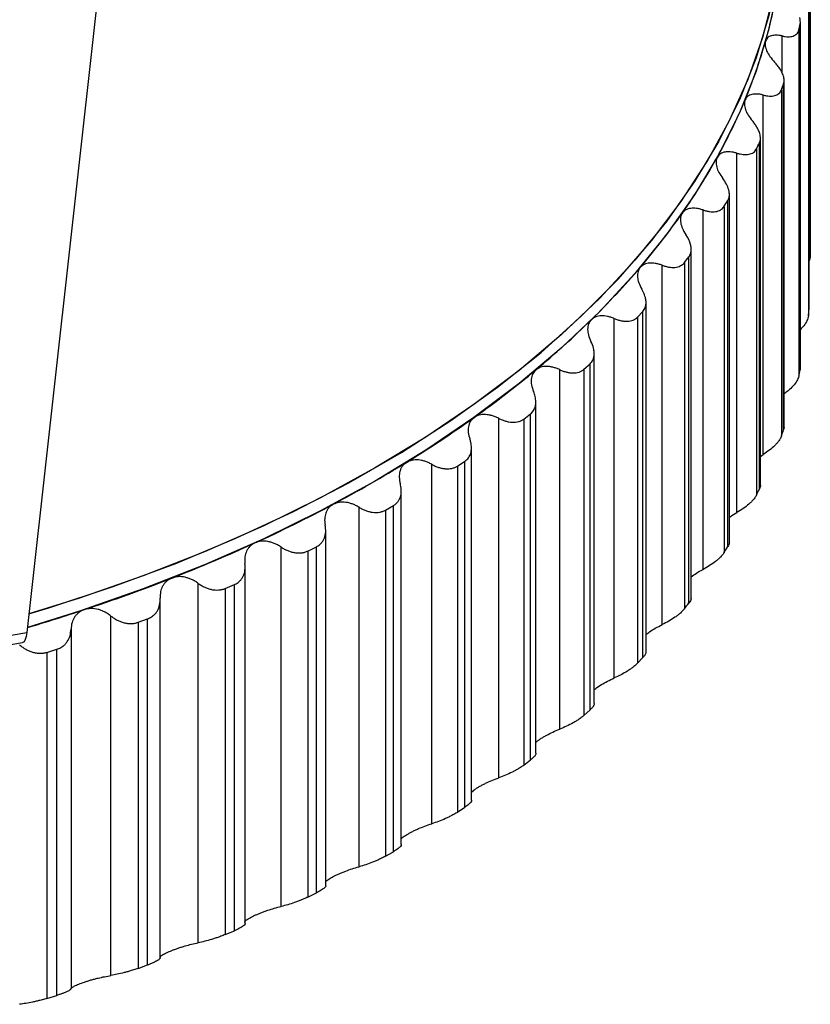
# Paper-space layout '_Isométrica' of a CAD drawing. Header units: millimetres. Extents: x -31.7 to 30, y -22.2 to 44.1.
# Tile 5 of 7: x 11.7 to 26.5, y -20.6 to -2.3. Entities that reach past the tile are written whole.
import ezdxf

# ---------------------------------------------------------------- set-up
doc = ezdxf.new("R2010")
doc.units = ezdxf.units.MM

psp = doc.layouts.new('_Isométrica')

# ---------------------------------------------------------------- linework, layer by layer
at = {"color": 7, "linetype": 'Continuous', "lineweight": 25}
for p, q in [((26.495, -0.202), (26.495, -6.653)), ((26.471, -7.649), (26.471, -1.185)), ((26.471, -7.662), (26.471, -1.212)), ((26.46, -1.333), (26.46, -7.783)), ((13.223, -1.661), (11.882, -13.686)), ((26.306, -8.789), (26.306, -2.338)), ((26.31, -8.756), (26.31, -2.3)), ((25.968, -3.258), (25.968, -2.565)), ((26.28, -2.458), (26.28, -8.909)), ((25.998, -9.905), (25.998, -3.455)), ((26.007, -9.872), (26.007, -3.376)), ((25.616, -10.366), (25.616, -3.667)), ((25.956, -3.574), (25.956, -10.024)), ((25.547, -11.006), (25.547, -4.555)), ((25.565, -10.96), (25.565, -4.447)), ((25.124, -11.449), (25.124, -4.75)), ((25.491, -4.672), (25.491, -11.122)), ((24.987, -12.028), (24.987, -5.496)), ((24.958, -12.084), (24.958, -5.633)), ((24.494, -12.508), (24.494, -5.809)), ((24.886, -5.747), (24.886, -12.198)), ((24.274, -13.069), (24.274, -6.515)), ((24.231, -13.134), (24.231, -6.683)), ((23.731, -13.537), (23.731, -6.838)), ((24.146, -6.794), (24.146, -13.244)), ((23.273, -7.806), (23.373, -7.699)), ((23.373, -14.15), (23.373, -7.699)), ((23.432, -14.045), (23.432, -7.532)), ((26.47, -7.649), (26.471, -7.662)), ((22.838, -14.531), (22.838, -7.832)), ((23.273, -7.806), (23.273, -14.257)), ((22.465, -15.01), (22.465, -8.483)), ((21.821, -15.485), (21.821, -8.786)), ((22.274, -8.778), (22.387, -8.676)), ((22.274, -8.778), (22.274, -15.229)), ((22.387, -15.127), (22.387, -8.676)), ((26.309, -8.756), (26.306, -8.789)), ((21.377, -15.934), (21.377, -9.388)), ((20.684, -16.392), (20.684, -9.693)), ((21.153, -9.705), (21.279, -9.608)), ((21.153, -9.705), (21.153, -16.156)), ((21.279, -16.059), (21.279, -9.608)), ((26.006, -9.854), (25.998, -9.905)), ((20.176, -16.811), (20.176, -10.243)), ((25.565, -10.401), (25.616, -10.366)), ((19.434, -17.248), (19.434, -10.549)), ((19.916, -10.582), (20.054, -10.49)), ((19.916, -10.582), (19.916, -17.033)), ((20.054, -16.941), (20.054, -10.49)), ((18.867, -17.635), (18.867, -11.043)), ((18.078, -18.049), (18.078, -11.35)), ((18.57, -11.403), (18.72, -11.318)), ((18.72, -17.769), (18.72, -11.318)), ((18.57, -11.403), (18.57, -17.854)), ((17.457, -18.403), (17.457, -11.783)), ((16.624, -18.79), (16.624, -12.091)), ((17.124, -12.165), (17.283, -12.087)), ((17.283, -18.537), (17.283, -12.087)), ((17.124, -12.165), (17.124, -18.616)), ((15.955, -19.137), (15.955, -12.433)), ((15.078, -19.467), (15.078, -12.768)), ((15.583, -12.863), (15.753, -12.792)), ((15.753, -19.242), (15.753, -12.792)), ((15.583, -12.863), (15.583, -19.314)), ((14.369, -19.763), (14.369, -13.059)), ((13.451, -20.076), (13.451, -13.377)), ((13.958, -13.494), (14.136, -13.43)), ((13.958, -13.494), (13.958, -19.945)), ((14.136, -19.88), (14.136, -13.43)), ((2.247, -15.23), (11.882, -13.686)), ((12.707, -13.623), (12.707, -20.322)), ((2.167, -15.417), (11.803, -13.873)), ((12.256, -14.054), (12.442, -13.997)), ((12.256, -14.054), (12.256, -20.504)), ((12.442, -20.448), (12.442, -13.997)), ((23.273, -14.257), (23.373, -14.15)), ((22.274, -15.229), (22.387, -15.127)), ((21.153, -16.156), (21.279, -16.059)), ((20.176, -16.658), (20.226, -16.617)), ((19.916, -17.033), (20.054, -16.941)), ((18.57, -17.854), (18.72, -17.769)), ((17.124, -18.616), (17.283, -18.537)), ((15.583, -19.314), (15.753, -19.242)), ((13.958, -19.945), (14.136, -19.88)), ((12.256, -20.504), (12.442, -20.448))]:
    psp.add_line(p, q, dxfattribs=at)
at = {"color": 7, "linetype": 'Continuous', "lineweight": 25, "flags": 128}
for points in [[(26, 0), (25.98, -0.591), (25.888, -1.39), (25.723, -2.185), (25.484, -2.974), (25.173, -3.755), (24.791, -4.524), (24.338, -5.281), (23.815, -6.023), (23.225, -6.747), (22.568, -7.453), (21.848, -8.137), (21.065, -8.798), (20.222, -9.434), (19.322, -10.043), (18.367, -10.624), (17.359, -11.174), (16.302, -11.693), (15.199, -12.178), (14.052, -12.628), (12.866, -13.043), (11.921, -13.339)], [(11.921, -13.339), (12.294, -13.225), (13.496, -12.829), (14.66, -12.396), (15.782, -11.928), (16.859, -11.426), (17.889, -10.892), (18.868, -10.327), (19.793, -9.733), (20.662, -9.111), (21.473, -8.463), (22.223, -7.791), (22.91, -7.097), (23.531, -6.383), (24.087, -5.651), (24.573, -4.903), (24.991, -4.141), (25.337, -3.368), (25.612, -2.585), (25.814, -1.794), (25.942, -0.998), (25.998, -0.2), (26, 0)], [(26, -0.245), (25.98, -0.836), (25.888, -1.635), (25.723, -2.43), (25.484, -3.219), (25.173, -4), (24.791, -4.769), (24.338, -5.526), (23.815, -6.268), (23.225, -6.992), (22.568, -7.698), (21.848, -8.382), (21.065, -9.043), (20.222, -9.679), (19.322, -10.288), (18.367, -10.869), (17.359, -11.419), (16.302, -11.938), (15.199, -12.423), (14.052, -12.873), (12.866, -13.288), (11.893, -13.592)], [(11.882, -13.686), (11.87, -13.76), (11.853, -13.817), (11.832, -13.855), (11.806, -13.872), (11.803, -13.873)]]:
    psp.add_lwpolyline(points, dxfattribs=at)
at = {"color": 7, "linetype": 'Continuous', "lineweight": 25}
for centre, radius, start, end in [((16.925, -0.188), 9.079, 344.1569, 351.2698), ((17.258, -0.431), 9.247, 347.3316, 348.095), ((16.322, -0.015), 9.706, 337.343, 344.1459), ((16.643, -0.254), 9.887, 340.3794, 341.1095), ((15.474, 0.341), 10.626, 330.9315, 337.336), ((15.778, 0.109), 10.825, 333.7901, 334.4774), ((14.413, 0.931), 11.84, 324.9699, 330.9284), ((14.696, 0.712), 12.064, 327.6295, 328.2688), ((13.177, 1.797), 13.349, 319.4694, 324.9698), ((13.437, 1.596), 13.603, 321.9245, 322.5147), ((11.813, 2.964), 15.144, 314.4147, 319.4714), ((17.599, -6.937), 8.901, 354.5404, 355.3235), ((10.367, 4.438), 17.209, 309.7744, 314.418), ((8.89, 6.21), 19.516, 305.5083, 309.7782), ((17.258, -6.881), 9.247, 347.3316, 348.095), ((7.431, 8.253), 22.026, 301.5734, 305.5122), ((16.643, -6.704), 9.887, 340.3794, 341.1095), ((6.034, 10.523), 24.692, 297.9272, 301.5772), ((15.778, -6.341), 10.825, 333.7901, 334.4774), ((4.739, 12.961), 27.453, 294.5298, 297.9308), ((3.58, 15.498), 30.242, 291.3447, 294.5332), ((14.696, -5.739), 12.064, 327.6295, 328.2688), ((2.579, 18.054), 32.987, 288.3387, 291.3477), ((13.437, -4.855), 13.603, 321.9245, 322.5147), ((1.877, 20.148), 35.195, 286.5329, 288.3504)]:
    psp.add_arc(centre, radius, start, end, dxfattribs=at)
for points in [[(26.306, -2.338), (26.313, -2.304), (26.31, -2.266), (26.297, -2.224)], [(24.974, -5.433), (24.955, -5.363), (24.915, -5.29), (24.862, -5.221)], [(24.262, -6.453), (24.245, -6.392), (24.215, -6.329), (24.173, -6.268)], [(22.452, -8.385), (22.441, -8.343), (22.425, -8.301), (22.404, -8.259)], [(21.364, -9.287), (21.357, -9.255), (21.346, -9.224), (21.333, -9.193)], [(20.163, -10.138), (20.158, -10.118), (20.152, -10.098), (20.145, -10.078)], [(18.854, -10.936), (18.852, -10.927), (18.85, -10.919), (18.848, -10.91)]]:
    psp.add_open_spline(points, degree=3, dxfattribs=at)
for points, knots in [([(25.968, -2.565), (25.948, -2.561), (25.909, -2.554), (25.856, -2.551), (25.809, -2.553), (25.752, -2.565), (25.691, -2.596), (25.67, -2.643), (25.659, -2.666)], [0, 0, 0, 0, 0.136996, 0.265989, 0.387202, 0.500902, 0.756606, 1, 1, 1, 1]), ([(25.968, -2.565), (25.988, -2.569), (26.027, -2.577), (26.081, -2.581), (26.13, -2.578), (26.174, -2.568), (26.213, -2.552), (26.244, -2.527), (26.268, -2.497), (26.276, -2.471), (26.28, -2.458)], [0, 0, 0, 0, 0.129306, 0.254351, 0.377087, 0.499573, 0.624385, 0.748816, 0.875527, 1, 1, 1, 1]), ([(25.659, -2.666), (25.657, -2.679), (25.651, -2.705), (25.654, -2.75), (25.665, -2.8), (25.691, -2.866), (25.741, -2.954), (25.799, -3.019), (25.83, -3.054)], [0, 0, 0, 0, 0.120675, 0.243707, 0.36983, 0.499725, 0.734306, 1, 1, 1, 1]), ([(25.994, -3.313), (25.99, -3.299), (25.98, -3.271), (25.959, -3.227), (25.929, -3.175), (25.887, -3.117), (25.849, -3.075), (25.83, -3.054)], [0, 0, 0, 0, 0.1630963, 0.3283624, 0.4979455, 0.7472572, 1, 1, 1, 1]), ([(25.998, -3.455), (26.001, -3.444), (26.006, -3.424), (26.008, -3.389), (26.005, -3.352), (25.998, -3.326), (25.994, -3.313)], [0, 0, 0, 0, 0.249037, 0.496359, 0.745519, 1, 1, 1, 1]), ([(25.616, -3.667), (25.595, -3.662), (25.555, -3.652), (25.499, -3.647), (25.449, -3.647), (25.388, -3.657), (25.321, -3.685), (25.293, -3.731), (25.28, -3.754)], [0, 0, 0, 0, 0.136996, 0.265989, 0.387202, 0.500902, 0.756606, 1, 1, 1, 1]), ([(25.616, -3.667), (25.636, -3.671), (25.676, -3.681), (25.732, -3.687), (25.785, -3.686), (25.832, -3.678), (25.875, -3.664), (25.91, -3.641), (25.939, -3.611), (25.95, -3.586), (25.956, -3.574)], [0, 0, 0, 0, 0.129306, 0.254351, 0.377087, 0.499573, 0.624386, 0.748816, 0.875527, 1, 1, 1, 1]), ([(25.28, -3.754), (25.275, -3.766), (25.267, -3.792), (25.265, -3.837), (25.271, -3.887), (25.29, -3.954), (25.333, -4.044), (25.387, -4.112), (25.416, -4.148)], [0, 0, 0, 0, 0.120675, 0.243707, 0.36983, 0.499725, 0.734306, 1, 1, 1, 1]), ([(25.553, -4.385), (25.549, -4.372), (25.54, -4.346), (25.523, -4.306), (25.497, -4.259), (25.463, -4.206), (25.431, -4.167), (25.416, -4.148)], [0, 0, 0, 0, 0.163556, 0.329112, 0.498294, 0.747492, 1, 1, 1, 1]), ([(25.547, -4.555), (25.552, -4.543), (25.562, -4.519), (25.567, -4.477), (25.564, -4.433), (25.557, -4.401), (25.553, -4.385)], [0, 0, 0, 0, 0.248735, 0.495068, 0.743901, 1, 1, 1, 1]), ([(25.124, -4.75), (25.103, -4.744), (25.061, -4.733), (25.003, -4.725), (24.951, -4.723), (24.886, -4.73), (24.812, -4.755), (24.778, -4.8), (24.762, -4.822)], [0, 0, 0, 0, 0.136996, 0.265989, 0.387202, 0.500902, 0.756606, 1, 1, 1, 1]), ([(25.124, -4.75), (25.145, -4.755), (25.185, -4.766), (25.244, -4.775), (25.298, -4.777), (25.349, -4.771), (25.395, -4.758), (25.435, -4.737), (25.469, -4.709), (25.483, -4.684), (25.491, -4.672)], [0, 0, 0, 0, 0.129306, 0.254351, 0.377087, 0.499573, 0.624386, 0.748816, 0.875527, 1, 1, 1, 1]), ([(24.762, -4.822), (24.756, -4.834), (24.744, -4.86), (24.737, -4.905), (24.738, -4.954), (24.752, -5.022), (24.787, -5.114), (24.836, -5.184), (24.862, -5.221)], [0, 0, 0, 0, 0.120675, 0.243707, 0.36983, 0.499725, 0.734306, 1, 1, 1, 1]), ([(24.958, -5.633), (24.963, -5.624), (24.972, -5.606), (24.982, -5.575), (24.987, -5.537), (24.987, -5.49), (24.978, -5.452), (24.974, -5.433)], [0, 0, 0, 0, 0.1657271, 0.3318278, 0.5002744, 0.748735, 1, 1, 1, 1]), ([(24.109, -5.865), (24.101, -5.877), (24.086, -5.902), (24.074, -5.947), (24.071, -5.996), (24.078, -6.065), (24.106, -6.157), (24.15, -6.23), (24.173, -6.268)], [0, 0, 0, 0, 0.120675, 0.243707, 0.36983, 0.499725, 0.734306, 1, 1, 1, 1]), ([(24.494, -5.809), (24.473, -5.802), (24.431, -5.789), (24.371, -5.779), (24.317, -5.775), (24.247, -5.779), (24.168, -5.801), (24.128, -5.844), (24.109, -5.865)], [0, 0, 0, 0, 0.136996, 0.265989, 0.387202, 0.500902, 0.756606, 1, 1, 1, 1]), ([(24.494, -5.809), (24.515, -5.815), (24.557, -5.828), (24.617, -5.839), (24.674, -5.843), (24.728, -5.84), (24.778, -5.829), (24.822, -5.81), (24.859, -5.783), (24.877, -5.759), (24.886, -5.747)], [0, 0, 0, 0, 0.129306, 0.2543513, 0.3770866, 0.4995733, 0.6243856, 0.748816, 0.8755274, 1, 1, 1, 1]), ([(24.231, -6.683), (24.238, -6.673), (24.252, -6.653), (24.265, -6.618), (24.274, -6.574), (24.276, -6.519), (24.266, -6.475), (24.262, -6.453)], [0, 0, 0, 0, 0.165138, 0.331078, 0.500348, 0.748968, 1, 1, 1, 1]), ([(26.495, -6.653), (26.495, -6.681), (26.494, -6.713), (26.474, -6.751), (26.471, -6.756)], [0, 0, 0, 0, 0.873283, 1, 1, 1, 1]), ([(23.324, -6.878), (23.315, -6.889), (23.297, -6.914), (23.28, -6.958), (23.272, -7.007), (23.272, -7.075), (23.292, -7.169), (23.331, -7.243), (23.352, -7.282)], [0, 0, 0, 0, 0.120675, 0.243707, 0.36983, 0.499725, 0.734306, 1, 1, 1, 1]), ([(23.731, -6.838), (23.709, -6.831), (23.667, -6.816), (23.605, -6.803), (23.549, -6.797), (23.477, -6.798), (23.392, -6.816), (23.346, -6.857), (23.324, -6.878)], [0, 0, 0, 0, 0.136996, 0.265989, 0.387202, 0.500902, 0.756606, 1, 1, 1, 1]), ([(23.731, -6.838), (23.752, -6.846), (23.794, -6.86), (23.856, -6.874), (23.915, -6.88), (23.971, -6.879), (24.024, -6.871), (24.072, -6.853), (24.114, -6.828), (24.135, -6.805), (24.146, -6.794)], [0, 0, 0, 0, 0.129306, 0.254351, 0.377087, 0.499573, 0.624386, 0.748816, 0.875527, 1, 1, 1, 1]), ([(23.419, -7.439), (23.414, -7.422), (23.404, -7.387), (23.382, -7.335), (23.362, -7.3), (23.352, -7.282)], [0, 0, 0, 0, 0.328788, 0.66075, 1, 1, 1, 1]), ([(23.373, -7.699), (23.382, -7.688), (23.4, -7.667), (23.418, -7.627), (23.43, -7.577), (23.434, -7.514), (23.424, -7.464), (23.419, -7.439)], [0, 0, 0, 0, 0.1645872, 0.3303966, 0.5005891, 0.7493382, 1, 1, 1, 1]), ([(22.412, -7.854), (22.401, -7.865), (22.38, -7.889), (22.359, -7.932), (22.345, -7.981), (22.34, -8.049), (22.352, -8.143), (22.386, -8.219), (22.404, -8.259)], [0, 0, 0, 0, 0.120675, 0.243707, 0.36983, 0.499725, 0.734306, 1, 1, 1, 1]), ([(22.838, -7.832), (22.816, -7.824), (22.774, -7.807), (22.711, -7.792), (22.653, -7.783), (22.578, -7.781), (22.488, -7.795), (22.437, -7.835), (22.412, -7.854)], [0, 0, 0, 0, 0.136996, 0.265989, 0.387202, 0.500902, 0.756606, 1, 1, 1, 1]), ([(22.838, -7.832), (22.86, -7.841), (22.902, -7.857), (22.965, -7.873), (23.026, -7.882), (23.084, -7.884), (23.14, -7.877), (23.191, -7.862), (23.237, -7.839), (23.261, -7.817), (23.273, -7.806)], [0, 0, 0, 0, 0.129306, 0.254351, 0.377087, 0.499573, 0.624385, 0.748816, 0.875528, 1, 1, 1, 1]), ([(26.46, -7.783), (26.453, -7.812), (26.44, -7.869), (26.383, -7.958), (26.331, -8.013), (26.31, -8.035)], [0, 0, 0, 0, 0.368186, 0.735826, 1, 1, 1, 1]), ([(22.387, -8.676), (22.398, -8.664), (22.421, -8.641), (22.444, -8.598), (22.461, -8.541), (22.468, -8.47), (22.457, -8.414), (22.452, -8.385)], [0, 0, 0, 0, 0.164095, 0.329508, 0.500091, 0.74899, 1, 1, 1, 1]), ([(21.377, -8.789), (21.365, -8.8), (21.342, -8.822), (21.316, -8.864), (21.297, -8.912), (21.285, -8.98), (21.29, -9.075), (21.318, -9.152), (21.333, -9.193)], [0, 0, 0, 0, 0.120675, 0.243707, 0.36983, 0.499725, 0.734306, 1, 1, 1, 1]), ([(21.821, -8.786), (21.799, -8.776), (21.756, -8.758), (21.693, -8.739), (21.634, -8.728), (21.556, -8.723), (21.462, -8.734), (21.405, -8.771), (21.377, -8.789)], [0, 0, 0, 0, 0.136996, 0.265989, 0.387202, 0.500902, 0.756606, 1, 1, 1, 1]), ([(21.821, -8.786), (21.842, -8.795), (21.884, -8.813), (21.948, -8.832), (22.01, -8.844), (22.071, -8.848), (22.129, -8.844), (22.184, -8.831), (22.233, -8.81), (22.26, -8.789), (22.274, -8.778)], [0, 0, 0, 0, 0.129306, 0.254351, 0.377086, 0.499573, 0.624385, 0.748816, 0.875528, 1, 1, 1, 1]), ([(26.28, -8.909), (26.27, -8.937), (26.25, -8.994), (26.177, -9.088), (26.094, -9.171), (26.032, -9.216), (26.007, -9.235)], [0, 0, 0, 0, 0.273697, 0.546988, 0.816669, 1, 1, 1, 1]), ([(21.279, -9.608), (21.289, -9.599), (21.31, -9.581), (21.335, -9.548), (21.355, -9.51), (21.373, -9.456), (21.382, -9.382), (21.37, -9.319), (21.364, -9.287)], [0, 0, 0, 0, 0.124535, 0.248124, 0.372732, 0.500285, 0.74626, 1, 1, 1, 1]), ([(20.226, -9.677), (20.213, -9.687), (20.186, -9.708), (20.156, -9.749), (20.133, -9.797), (20.115, -9.864), (20.111, -9.959), (20.133, -10.037), (20.145, -10.078)], [0, 0, 0, 0, 0.120675, 0.243707, 0.36983, 0.499725, 0.734306, 1, 1, 1, 1]), ([(20.684, -9.693), (20.662, -9.682), (20.62, -9.662), (20.556, -9.641), (20.496, -9.628), (20.416, -9.619), (20.318, -9.625), (20.256, -9.66), (20.226, -9.677)], [0, 0, 0, 0, 0.136996, 0.265989, 0.387201, 0.500902, 0.756606, 1, 1, 1, 1]), ([(20.684, -9.693), (20.705, -9.703), (20.747, -9.723), (20.811, -9.745), (20.875, -9.759), (20.937, -9.766), (20.997, -9.764), (21.055, -9.754), (21.108, -9.735), (21.138, -9.715), (21.153, -9.705)], [0, 0, 0, 0, 0.129306, 0.254351, 0.377086, 0.499573, 0.624385, 0.748816, 0.875527, 1, 1, 1, 1]), ([(25.956, -10.024), (25.953, -10.033), (25.946, -10.051), (25.93, -10.079), (25.907, -10.113), (25.875, -10.153), (25.819, -10.213), (25.734, -10.288), (25.656, -10.339), (25.616, -10.366)], [0, 0, 0, 0, 0.082853, 0.165926, 0.250137, 0.374253, 0.499646, 0.745169, 1, 1, 1, 1]), ([(20.054, -10.49), (20.067, -10.481), (20.092, -10.462), (20.122, -10.427), (20.146, -10.386), (20.169, -10.327), (20.181, -10.244), (20.169, -10.174), (20.163, -10.138)], [0, 0, 0, 0, 0.1243696, 0.2476093, 0.3720445, 0.4999402, 0.7457467, 1, 1, 1, 1]), ([(18.964, -10.513), (18.949, -10.523), (18.921, -10.543), (18.886, -10.583), (18.858, -10.629), (18.834, -10.695), (18.822, -10.79), (18.839, -10.869), (18.848, -10.91)], [0, 0, 0, 0, 0.120675, 0.243707, 0.36983, 0.499724, 0.734306, 1, 1, 1, 1]), ([(19.434, -10.549), (19.413, -10.538), (19.37, -10.516), (19.307, -10.492), (19.246, -10.476), (19.164, -10.464), (19.063, -10.466), (18.996, -10.498), (18.964, -10.513)], [0, 0, 0, 0, 0.136996, 0.265989, 0.387201, 0.500901, 0.756606, 1, 1, 1, 1]), ([(19.434, -10.549), (19.455, -10.56), (19.497, -10.582), (19.561, -10.607), (19.625, -10.624), (19.688, -10.633), (19.751, -10.634), (19.811, -10.626), (19.868, -10.61), (19.9, -10.591), (19.916, -10.582)], [0, 0, 0, 0, 0.129306, 0.254351, 0.377086, 0.499573, 0.624385, 0.748816, 0.875527, 1, 1, 1, 1]), ([(18.72, -11.318), (18.735, -11.308), (18.765, -11.289), (18.801, -11.25), (18.83, -11.207), (18.857, -11.142), (18.873, -11.052), (18.86, -10.975), (18.854, -10.936)], [0, 0, 0, 0, 0.124391, 0.250273, 0.374423, 0.499656, 0.745325, 1, 1, 1, 1]), ([(25.564, -10.938), (25.565, -10.939), (25.569, -10.957), (25.558, -10.982), (25.547, -11.006)], [0, 0, 0, 0, 0.068105, 1, 1, 1, 1]), ([(25.491, -11.122), (25.486, -11.131), (25.477, -11.148), (25.458, -11.176), (25.432, -11.209), (25.396, -11.248), (25.335, -11.305), (25.245, -11.376), (25.165, -11.424), (25.124, -11.449)], [0, 0, 0, 0, 0.082853, 0.165926, 0.250137, 0.374253, 0.499646, 0.745169, 1, 1, 1, 1]), ([(17.598, -11.294), (17.583, -11.303), (17.552, -11.322), (17.513, -11.36), (17.481, -11.405), (17.451, -11.47), (17.431, -11.564), (17.441, -11.643), (17.447, -11.685)], [0, 0, 0, 0, 0.120675, 0.243707, 0.36983, 0.499724, 0.734306, 1, 1, 1, 1]), ([(18.078, -11.35), (18.057, -11.338), (18.016, -11.314), (17.952, -11.287), (17.891, -11.269), (17.808, -11.253), (17.704, -11.251), (17.633, -11.28), (17.598, -11.294)], [0, 0, 0, 0, 0.136996, 0.265989, 0.387201, 0.500901, 0.756605, 1, 1, 1, 1]), ([(18.078, -11.35), (18.099, -11.362), (18.14, -11.386), (18.204, -11.413), (18.268, -11.433), (18.333, -11.445), (18.397, -11.449), (18.459, -11.443), (18.519, -11.429), (18.553, -11.412), (18.57, -11.403)], [0, 0, 0, 0, 0.129306, 0.254351, 0.377086, 0.499572, 0.624385, 0.748815, 0.875527, 1, 1, 1, 1]), ([(24.987, -11.538), (24.992, -11.534), (25.034, -11.501), (25.082, -11.473), (25.124, -11.449)], [0, 0, 0, 0, 0.124684, 1, 1, 1, 1]), ([(17.283, -12.087), (17.295, -12.08), (17.318, -12.068), (17.348, -12.044), (17.38, -12.013), (17.41, -11.973), (17.443, -11.905), (17.464, -11.809), (17.453, -11.727), (17.447, -11.685)], [0, 0, 0, 0, 0.082853, 0.165926, 0.250137, 0.374253, 0.499646, 0.745169, 1, 1, 1, 1]), ([(16.137, -12.014), (16.12, -12.022), (16.087, -12.04), (16.044, -12.076), (16.008, -12.119), (15.972, -12.183), (15.944, -12.276), (15.949, -12.356), (15.951, -12.398)], [0, 0, 0, 0, 0.120675, 0.243707, 0.36983, 0.499724, 0.734306, 1, 1, 1, 1]), ([(16.624, -12.091), (16.603, -12.078), (16.562, -12.052), (16.499, -12.023), (16.438, -12.001), (16.355, -11.982), (16.248, -11.976), (16.173, -12.001), (16.137, -12.014)], [0, 0, 0, 0, 0.136996, 0.265989, 0.387201, 0.500901, 0.756605, 1, 1, 1, 1]), ([(16.624, -12.091), (16.644, -12.104), (16.684, -12.129), (16.747, -12.159), (16.812, -12.181), (16.877, -12.196), (16.942, -12.203), (17.006, -12.2), (17.068, -12.189), (17.105, -12.173), (17.124, -12.165)], [0, 0, 0, 0, 0.129306, 0.254351, 0.377086, 0.499572, 0.624384, 0.748815, 0.875527, 1, 1, 1, 1]), ([(24.983, -12.002), (24.984, -12.005), (24.99, -12.026), (24.973, -12.057), (24.958, -12.084)], [0, 0, 0, 0, 0.159797, 1, 1, 1, 1]), ([(24.886, -12.198), (24.88, -12.206), (24.869, -12.223), (24.847, -12.25), (24.817, -12.282), (24.778, -12.319), (24.712, -12.373), (24.618, -12.44), (24.536, -12.485), (24.494, -12.508)], [0, 0, 0, 0, 0.082853, 0.165926, 0.250136, 0.374252, 0.499645, 0.745169, 1, 1, 1, 1]), ([(15.753, -12.792), (15.765, -12.786), (15.789, -12.775), (15.822, -12.753), (15.857, -12.723), (15.891, -12.684), (15.93, -12.617), (15.959, -12.522), (15.954, -12.44), (15.951, -12.398)], [0, 0, 0, 0, 0.082853, 0.165926, 0.250137, 0.374253, 0.499646, 0.745169, 1, 1, 1, 1]), ([(15.078, -12.768), (15.058, -12.753), (15.019, -12.726), (14.956, -12.694), (14.896, -12.67), (14.812, -12.647), (14.704, -12.636), (14.625, -12.659), (14.587, -12.67)], [0, 0, 0, 0, 0.136996, 0.265988, 0.387201, 0.5009, 0.756605, 1, 1, 1, 1]), ([(24.274, -12.646), (24.306, -12.623), (24.375, -12.573), (24.452, -12.531), (24.494, -12.508)], [0, 0, 0, 0, 0.452257, 1, 1, 1, 1]), ([(14.587, -12.67), (14.57, -12.677), (14.534, -12.693), (14.488, -12.728), (14.447, -12.769), (14.406, -12.832), (14.37, -12.923), (14.369, -13.003), (14.368, -13.045)], [0, 0, 0, 0, 0.120675, 0.243707, 0.36983, 0.499724, 0.734306, 1, 1, 1, 1]), ([(15.078, -12.768), (15.098, -12.781), (15.137, -12.808), (15.199, -12.841), (15.263, -12.866), (15.329, -12.884), (15.395, -12.893), (15.461, -12.893), (15.525, -12.884), (15.564, -12.87), (15.583, -12.863)], [0, 0, 0, 0, 0.129306, 0.25435, 0.377085, 0.499572, 0.624384, 0.748815, 0.875527, 1, 1, 1, 1]), ([(14.136, -13.43), (14.149, -13.425), (14.174, -13.414), (14.21, -13.394), (14.247, -13.366), (14.285, -13.328), (14.329, -13.263), (14.367, -13.17), (14.368, -13.087), (14.368, -13.045)], [0, 0, 0, 0, 0.082853, 0.165926, 0.250138, 0.374253, 0.499646, 0.745169, 1, 1, 1, 1]), ([(24.269, -13.04), (24.271, -13.045), (24.277, -13.068), (24.252, -13.105), (24.231, -13.134)], [0, 0, 0, 0, 0.220299, 1, 1, 1, 1]), ([(12.958, -13.258), (12.939, -13.265), (12.902, -13.279), (12.852, -13.311), (12.808, -13.351), (12.761, -13.412), (12.718, -13.502), (12.711, -13.581), (12.707, -13.623)], [0, 0, 0, 0, 0.120675, 0.243707, 0.36983, 0.499724, 0.734306, 1, 1, 1, 1]), ([(13.451, -13.377), (13.431, -13.362), (13.393, -13.333), (13.332, -13.298), (13.272, -13.272), (13.189, -13.245), (13.079, -13.229), (12.998, -13.248), (12.958, -13.258)], [0, 0, 0, 0, 0.136996, 0.265988, 0.3872, 0.5009, 0.756605, 1, 1, 1, 1]), ([(13.451, -13.377), (13.47, -13.391), (13.507, -13.42), (13.568, -13.455), (13.631, -13.483), (13.697, -13.503), (13.763, -13.516), (13.831, -13.518), (13.897, -13.513), (13.937, -13.5), (13.958, -13.494)], [0, 0, 0, 0, 0.129305, 0.25435, 0.377085, 0.499571, 0.624384, 0.748815, 0.875527, 1, 1, 1, 1]), ([(24.146, -13.244), (24.139, -13.253), (24.125, -13.269), (24.1, -13.295), (24.068, -13.325), (24.025, -13.361), (23.955, -13.412), (23.856, -13.475), (23.773, -13.516), (23.731, -13.537)], [0, 0, 0, 0, 0.082853, 0.165925, 0.250136, 0.374252, 0.499645, 0.745169, 1, 1, 1, 1]), ([(23.432, -13.72), (23.453, -13.703), (23.505, -13.663), (23.609, -13.599), (23.689, -13.559), (23.731, -13.537)], [0, 0, 0, 0, 0.248901, 0.601094, 1, 1, 1, 1]), ([(12.442, -13.997), (12.455, -13.992), (12.482, -13.983), (12.52, -13.964), (12.56, -13.938), (12.601, -13.902), (12.651, -13.839), (12.696, -13.747), (12.703, -13.665), (12.707, -13.623)], [0, 0, 0, 0, 0.082853, 0.165927, 0.250138, 0.374253, 0.499646, 0.745169, 1, 1, 1, 1]), ([(11.749, -13.914), (11.768, -13.93), (11.804, -13.96), (11.863, -13.998), (11.925, -14.028), (11.99, -14.052), (12.057, -14.067), (12.125, -14.072), (12.193, -14.069), (12.235, -14.059), (12.256, -14.054)], [0, 0, 0, 0, 0.129305, 0.25435, 0.377085, 0.499571, 0.624384, 0.748815, 0.875527, 1, 1, 1, 1]), ([(23.425, -14.045), (23.427, -14.052), (23.432, -14.067), (23.411, -14.105), (23.386, -14.135), (23.373, -14.15)], [0, 0, 0, 0, 0.262932, 0.635082, 1, 1, 1, 1]), ([(23.273, -14.257), (23.266, -14.264), (23.25, -14.28), (23.222, -14.305), (23.186, -14.334), (23.141, -14.367), (23.067, -14.416), (22.964, -14.474), (22.881, -14.512), (22.838, -14.531)], [0, 0, 0, 0, 0.082852, 0.165925, 0.250135, 0.374252, 0.499645, 0.745169, 1, 1, 1, 1]), ([(22.465, -14.75), (22.473, -14.742), (22.51, -14.71), (22.596, -14.655), (22.714, -14.588), (22.795, -14.551), (22.838, -14.531)], [0, 0, 0, 0, 0.099174, 0.403556, 0.683231, 1, 1, 1, 1]), ([(22.463, -15.01), (22.462, -15.019), (22.46, -15.039), (22.436, -15.078), (22.403, -15.111), (22.387, -15.127)], [0, 0, 0, 0, 0.290953, 0.65049, 1, 1, 1, 1]), ([(22.274, -15.229), (22.265, -15.236), (22.248, -15.252), (22.217, -15.275), (22.178, -15.302), (22.13, -15.334), (22.052, -15.379), (21.947, -15.433), (21.863, -15.467), (21.821, -15.485)], [0, 0, 0, 0, 0.082852, 0.165924, 0.250135, 0.374252, 0.499645, 0.745169, 1, 1, 1, 1]), ([(21.377, -15.729), (21.39, -15.719), (21.416, -15.698), (21.465, -15.664), (21.519, -15.63), (21.594, -15.588), (21.696, -15.535), (21.778, -15.502), (21.821, -15.485)], [0, 0, 0, 0, 0.120675, 0.243707, 0.36983, 0.499725, 0.734306, 1, 1, 1, 1]), ([(21.376, -15.934), (21.375, -15.944), (21.371, -15.965), (21.339, -16.008), (21.299, -16.042), (21.279, -16.059)], [0, 0, 0, 0, 0.311424, 0.658494, 1, 1, 1, 1]), ([(21.153, -16.156), (21.143, -16.163), (21.124, -16.177), (21.091, -16.199), (21.049, -16.225), (20.998, -16.254), (20.918, -16.296), (20.81, -16.346), (20.727, -16.376), (20.684, -16.392)], [0, 0, 0, 0, 0.082852, 0.165925, 0.250136, 0.374252, 0.499645, 0.745169, 1, 1, 1, 1]), ([(20.226, -16.617), (20.24, -16.607), (20.269, -16.587), (20.32, -16.556), (20.377, -16.525), (20.455, -16.485), (20.56, -16.437), (20.641, -16.408), (20.684, -16.392)], [0, 0, 0, 0, 0.120675, 0.243707, 0.36983, 0.499725, 0.734306, 1, 1, 1, 1]), ([(20.176, -16.811), (20.176, -16.811), (20.18, -16.819), (20.165, -16.845), (20.128, -16.888), (20.079, -16.923), (20.054, -16.941)], [0, 0, 0, 0, 0.001717, 0.32984, 0.663701, 1, 1, 1, 1]), ([(19.916, -17.033), (19.905, -17.039), (19.884, -17.053), (19.849, -17.073), (19.805, -17.097), (19.752, -17.124), (19.669, -17.163), (19.559, -17.208), (19.476, -17.235), (19.434, -17.248)], [0, 0, 0, 0, 0.082853, 0.165925, 0.250136, 0.374252, 0.499646, 0.745169, 1, 1, 1, 1]), ([(18.964, -17.454), (18.979, -17.445), (19.01, -17.426), (19.065, -17.397), (19.124, -17.368), (19.205, -17.332), (19.311, -17.289), (19.392, -17.262), (19.434, -17.248)], [0, 0, 0, 0, 0.120675, 0.243707, 0.36983, 0.499725, 0.734306, 1, 1, 1, 1]), ([(18.867, -17.527), (18.873, -17.521), (18.892, -17.5), (18.935, -17.472), (18.964, -17.454)], [0, 0, 0, 0, 0.3173348, 1, 1, 1, 1]), ([(18.866, -17.635), (18.866, -17.636), (18.871, -17.644), (18.852, -17.671), (18.807, -17.715), (18.749, -17.751), (18.72, -17.769)], [0, 0, 0, 0, 0.024892, 0.345513, 0.671512, 1, 1, 1, 1]), ([(18.57, -17.854), (18.559, -17.86), (18.537, -17.873), (18.499, -17.892), (18.453, -17.914), (18.398, -17.939), (18.312, -17.973), (18.202, -18.014), (18.12, -18.037), (18.078, -18.049)], [0, 0, 0, 0, 0.082853, 0.165926, 0.250137, 0.374253, 0.499646, 0.745169, 1, 1, 1, 1]), ([(17.598, -18.234), (17.615, -18.226), (17.648, -18.208), (17.705, -18.182), (17.767, -18.155), (17.849, -18.123), (17.957, -18.084), (18.036, -18.061), (18.078, -18.049)], [0, 0, 0, 0, 0.120675, 0.243707, 0.36983, 0.499725, 0.734306, 1, 1, 1, 1]), ([(17.457, -18.33), (17.458, -18.329), (17.465, -18.317), (17.508, -18.285), (17.569, -18.251), (17.598, -18.234)], [0, 0, 0, 0, 0.020253, 0.522208, 1, 1, 1, 1]), ([(17.455, -18.403), (17.456, -18.405), (17.461, -18.414), (17.437, -18.441), (17.382, -18.485), (17.316, -18.52), (17.283, -18.537)], [0, 0, 0, 0, 0.065716, 0.373153, 0.685436, 1, 1, 1, 1]), ([(17.124, -18.616), (17.112, -18.622), (17.087, -18.633), (17.048, -18.651), (17, -18.671), (16.943, -18.693), (16.856, -18.724), (16.745, -18.76), (16.665, -18.78), (16.624, -18.79)], [0, 0, 0, 0, 0.082853, 0.165926, 0.250137, 0.374253, 0.499646, 0.745169, 1, 1, 1, 1]), ([(16.137, -18.954), (16.154, -18.947), (16.19, -18.931), (16.249, -18.907), (16.313, -18.883), (16.396, -18.854), (16.505, -18.82), (16.582, -18.8), (16.624, -18.79)], [0, 0, 0, 0, 0.120675, 0.243707, 0.36983, 0.499725, 0.734306, 1, 1, 1, 1]), ([(15.951, -19.085), (15.95, -19.081), (15.948, -19.071), (15.978, -19.042), (16.038, -19.002), (16.104, -18.97), (16.137, -18.954)], [0, 0, 0, 0, 0.153617, 0.424148, 0.719175, 1, 1, 1, 1]), ([(15.952, -19.109), (15.952, -19.113), (15.955, -19.124), (15.923, -19.153), (15.858, -19.194), (15.788, -19.226), (15.753, -19.242)], [0, 0, 0, 0, 0.144508, 0.426017, 0.711964, 1, 1, 1, 1]), ([(15.583, -19.314), (15.571, -19.319), (15.545, -19.33), (15.504, -19.346), (15.454, -19.364), (15.396, -19.383), (15.308, -19.411), (15.196, -19.441), (15.118, -19.458), (15.078, -19.467)], [0, 0, 0, 0, 0.082853, 0.165926, 0.250138, 0.374253, 0.499646, 0.745169, 1, 1, 1, 1]), ([(14.368, -19.744), (14.368, -19.741), (14.367, -19.734), (14.377, -19.721), (14.392, -19.707), (14.424, -19.685), (14.482, -19.653), (14.553, -19.624), (14.587, -19.61)], [0, 0, 0, 0, 0.136996, 0.265989, 0.387202, 0.500902, 0.756606, 1, 1, 1, 1]), ([(14.587, -19.61), (14.606, -19.603), (14.643, -19.589), (14.704, -19.567), (14.769, -19.546), (14.854, -19.521), (14.962, -19.491), (15.038, -19.475), (15.078, -19.467)], [0, 0, 0, 0, 0.120675, 0.243707, 0.36983, 0.499725, 0.734306, 1, 1, 1, 1]), ([(14.368, -19.744), (14.369, -19.748), (14.37, -19.755), (14.361, -19.768), (14.344, -19.782), (14.319, -19.799), (14.285, -19.818), (14.243, -19.838), (14.194, -19.859), (14.155, -19.873), (14.136, -19.88)], [0, 0, 0, 0, 0.129306, 0.254351, 0.377086, 0.499573, 0.624385, 0.748816, 0.875527, 1, 1, 1, 1]), ([(13.958, -19.945), (13.944, -19.949), (13.918, -19.959), (13.875, -19.973), (13.824, -19.988), (13.764, -20.006), (13.676, -20.029), (13.565, -20.055), (13.489, -20.069), (13.451, -20.076)], [0, 0, 0, 0, 0.082853, 0.165927, 0.250138, 0.374253, 0.499646, 0.745169, 1, 1, 1, 1]), ([(12.958, -20.198), (12.977, -20.192), (13.016, -20.179), (13.079, -20.16), (13.145, -20.142), (13.231, -20.12), (13.338, -20.096), (13.412, -20.083), (13.451, -20.076)], [0, 0, 0, 0, 0.120675, 0.243707, 0.36983, 0.499725, 0.734306, 1, 1, 1, 1]), ([(12.707, -20.322), (12.706, -20.326), (12.704, -20.333), (12.69, -20.345), (12.669, -20.359), (12.639, -20.375), (12.602, -20.392), (12.555, -20.41), (12.502, -20.429), (12.462, -20.441), (12.442, -20.448)], [0, 0, 0, 0, 0.129306, 0.254351, 0.377086, 0.499573, 0.624385, 0.748816, 0.875527, 1, 1, 1, 1]), ([(12.707, -20.322), (12.708, -20.319), (12.711, -20.312), (12.725, -20.299), (12.745, -20.286), (12.782, -20.266), (12.847, -20.237), (12.921, -20.211), (12.958, -20.198)], [0, 0, 0, 0, 0.136996, 0.265989, 0.387202, 0.500902, 0.756606, 1, 1, 1, 1]), ([(12.256, -20.504), (12.242, -20.508), (12.214, -20.517), (12.17, -20.529), (12.118, -20.542), (12.058, -20.557), (11.969, -20.577), (11.859, -20.598), (11.787, -20.608), (11.749, -20.614)], [0, 0, 0, 0, 0.082854, 0.165927, 0.250138, 0.374253, 0.499646, 0.745169, 1, 1, 1, 1])]:
    psp.add_open_spline(points, degree=3, knots=knots, dxfattribs=at)

doc.saveas('drawing.dxf')
